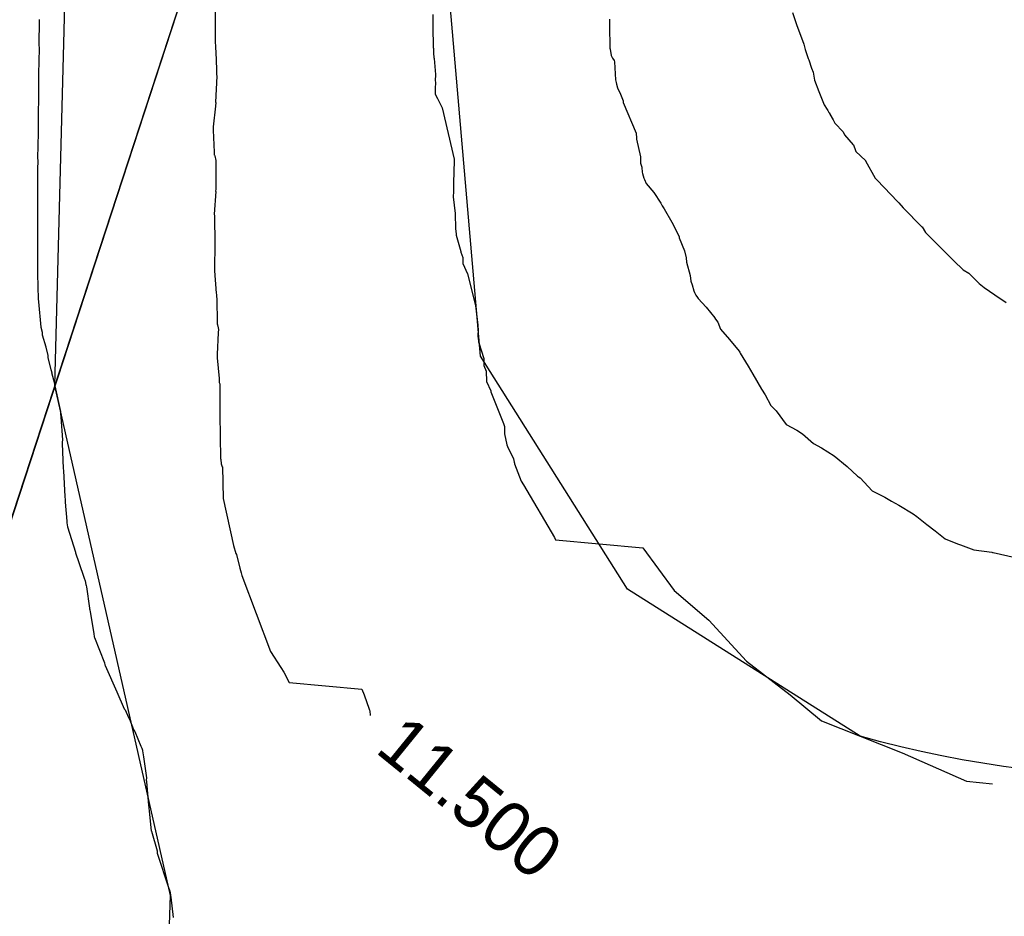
# Model space of a CAD drawing. Extents: x 158343 to 162498, y 431347 to 434500.
# Tile 107 of 248: x 159538 to 159573, y 433918 to 433949. Entities that reach past the tile are written whole.
import ezdxf

# ---------------------------------------------------------------- set-up
doc = ezdxf.new("R2010")
doc.units = 0
doc.header["$LTSCALE"] = 10
doc.header["$MEASUREMENT"] = 0
for name, color, linetype in [('000_arcering', 8, 'CONTINUOUS'), ('bestaand 011m', 8, 'CONTINUOUS'), ('bestaand 012m', 8, 'CONTINUOUS'), ('def. con-hoogtelijn (index)', 8, 'CONTINUOUS'), ('nieuw012m', 8, 'CONTINUOUS')]:
    doc.layers.add(name, color=color, linetype=linetype)
doc.styles.add('Style-WORKING', font='WORKING.shx')

# ---------------------------------------------------------------- blocks, each defined once
blk = doc.blocks.new('bestaande hoogtelijnen')
at = {"layer": 'def. con-hoogtelijn (index)'}
for p, q in [((-123.069, -116.192), (-123.068, -117.769)), ((-123.069, -116.192), (-123.068, -117.769)), ((-129.318, -116.989), (-129.328, -117.889)), ((-129.318, -116.989), (-129.328, -117.889)), ((-129.318, -116.989), (-129.328, -117.889)), ((-129.318, -116.974), (-129.319, -116.981)), ((-129.318, -116.974), (-129.319, -116.981)), ((-129.318, -116.974), (-129.319, -116.981)), ((-129.319, -116.981), (-129.318, -116.989)), ((-129.319, -116.981), (-129.318, -116.989)), ((-129.319, -116.981), (-129.318, -116.989)), ((-115.348, -116.799), (-115.347, -117.163)), ((-115.348, -116.799), (-115.347, -117.163)), ((-115.348, -116.799), (-115.347, -117.163)), ((-109.085, -116.963), (-109.084, -116.99)), ((-109.085, -116.963), (-109.084, -116.99)), ((-109.084, -116.99), (-109.082, -117.02)), ((-109.084, -116.99), (-109.082, -117.02)), ((-102.588, -116.719), (-102.451, -117.15)), ((-102.588, -116.719), (-102.451, -117.15)), ((-102.588, -116.719), (-102.451, -117.15)), ((-115.347, -117.163), (-115.347, -117.194)), ((-115.347, -117.163), (-115.347, -117.194)), ((-115.347, -117.163), (-115.347, -117.194)), ((-115.347, -117.194), (-115.345, -117.226)), ((-115.347, -117.194), (-115.345, -117.226)), ((-115.347, -117.194), (-115.345, -117.226)), ((-115.345, -117.226), (-115.332, -117.963)), ((-115.345, -117.226), (-115.332, -117.963)), ((-115.345, -117.226), (-115.332, -117.963)), ((-109.082, -117.02), (-109.079, -117.228)), ((-109.082, -117.02), (-109.079, -117.228)), ((-109.079, -117.228), (-109.069, -117.937)), ((-109.079, -117.228), (-109.069, -117.937)), ((-102.451, -117.15), (-102.191, -117.847)), ((-102.451, -117.15), (-102.191, -117.847)), ((-102.451, -117.15), (-102.191, -117.847)), ((-129.319, -117.998), (-129.343, -118.898)), ((-129.319, -117.998), (-129.343, -118.898)), ((-129.319, -117.998), (-129.343, -118.898)), ((-129.328, -117.889), (-129.32, -117.966)), ((-129.328, -117.889), (-129.32, -117.966)), ((-129.328, -117.889), (-129.32, -117.966)), ((-129.32, -117.966), (-129.319, -117.981)), ((-129.32, -117.966), (-129.319, -117.981)), ((-129.32, -117.966), (-129.319, -117.981)), ((-129.319, -117.981), (-129.319, -117.998)), ((-129.319, -117.981), (-129.319, -117.998)), ((-129.319, -117.981), (-129.319, -117.998)), ((-123.068, -117.769), (-123.068, -117.772)), ((-123.068, -117.769), (-123.068, -117.772)), ((-123.068, -117.772), (-123.059, -117.913)), ((-123.068, -117.772), (-123.059, -117.913)), ((-123.059, -117.913), (-123.058, -117.98)), ((-123.059, -117.913), (-123.058, -117.98)), ((-123.058, -117.98), (-123.053, -118.134)), ((-123.058, -117.98), (-123.053, -118.134)), ((-115.332, -117.963), (-115.331, -117.999)), ((-115.332, -117.963), (-115.331, -117.999)), ((-115.332, -117.963), (-115.331, -117.999)), ((-115.331, -117.999), (-115.331, -118.017)), ((-115.331, -117.999), (-115.331, -118.017)), ((-115.331, -117.999), (-115.331, -118.017)), ((-115.331, -118.017), (-115.325, -118.154)), ((-115.331, -118.017), (-115.325, -118.154)), ((-115.331, -118.017), (-115.325, -118.154)), ((-109.069, -117.937), (-109.064, -117.988)), ((-109.069, -117.937), (-109.064, -117.988)), ((-109.064, -117.988), (-109.061, -118.027)), ((-109.064, -117.988), (-109.061, -118.027)), ((-109.061, -118.027), (-109.02, -118.244)), ((-109.061, -118.027), (-109.02, -118.244)), ((-102.191, -117.847), (-102.138, -118.033)), ((-102.191, -117.847), (-102.138, -118.033)), ((-102.191, -117.847), (-102.138, -118.033)), ((-102.138, -118.033), (-102.028, -118.351)), ((-102.138, -118.033), (-102.028, -118.351)), ((-102.138, -118.033), (-102.028, -118.351)), ((-123.053, -118.134), (-123.053, -118.136)), ((-123.053, -118.134), (-123.053, -118.136)), ((-123.053, -118.136), (-123.028, -118.73)), ((-123.053, -118.136), (-123.028, -118.73)), ((-115.325, -118.154), (-115.324, -118.17)), ((-115.325, -118.154), (-115.324, -118.17)), ((-115.325, -118.154), (-115.324, -118.17)), ((-115.324, -118.17), (-115.308, -118.317)), ((-115.324, -118.17), (-115.308, -118.317)), ((-115.324, -118.17), (-115.308, -118.317)), ((-115.308, -118.317), (-115.306, -118.358)), ((-115.308, -118.317), (-115.306, -118.358)), ((-115.308, -118.317), (-115.306, -118.358)), ((-115.306, -118.358), (-115.252, -118.927)), ((-115.306, -118.358), (-115.252, -118.927)), ((-115.306, -118.358), (-115.252, -118.927)), ((-109.02, -118.244), (-108.974, -118.338)), ((-109.02, -118.244), (-108.974, -118.338)), ((-108.974, -118.338), (-108.917, -118.426)), ((-108.974, -118.338), (-108.917, -118.426)), ((-102.028, -118.351), (-102.013, -118.397)), ((-102.028, -118.351), (-102.013, -118.397)), ((-102.028, -118.351), (-102.013, -118.397)), ((-102.013, -118.397), (-101.913, -118.7)), ((-102.013, -118.397), (-101.913, -118.7)), ((-102.013, -118.397), (-101.913, -118.7)), ((-123.028, -118.73), (-123.028, -118.732)), ((-123.028, -118.73), (-123.028, -118.732)), ((-123.028, -118.732), (-123.026, -118.745)), ((-123.028, -118.732), (-123.026, -118.745)), ((-123.026, -118.745), (-123.021, -118.925)), ((-123.026, -118.745), (-123.021, -118.925)), ((-108.917, -118.426), (-108.908, -118.477)), ((-108.917, -118.426), (-108.908, -118.477)), ((-108.908, -118.477), (-108.866, -119.11)), ((-108.908, -118.477), (-108.866, -119.11)), ((-101.913, -118.7), (-101.855, -118.845)), ((-101.913, -118.7), (-101.855, -118.845)), ((-101.913, -118.7), (-101.855, -118.845)), ((-129.34, -118.981), (-129.344, -119.081)), ((-129.34, -118.981), (-129.344, -119.081)), ((-129.34, -118.981), (-129.344, -119.081)), ((-129.344, -119.081), (-129.336, -119.981)), ((-129.344, -119.081), (-129.336, -119.981)), ((-129.344, -119.081), (-129.336, -119.981)), ((-129.343, -118.898), (-129.341, -118.962)), ((-129.343, -118.898), (-129.341, -118.962)), ((-129.343, -118.898), (-129.341, -118.962)), ((-129.341, -118.962), (-129.34, -118.981)), ((-129.341, -118.962), (-129.34, -118.981)), ((-129.341, -118.962), (-129.34, -118.981)), ((-123.016, -118.976), (-123.054, -119.905)), ((-123.016, -118.976), (-123.054, -119.905)), ((-123.021, -118.925), (-123.016, -118.976)), ((-123.021, -118.925), (-123.016, -118.976)), ((-115.252, -118.927), (-115.261, -119.142)), ((-115.252, -118.927), (-115.261, -119.142)), ((-115.252, -118.927), (-115.261, -119.142)), ((-108.866, -119.11), (-108.844, -119.204)), ((-108.866, -119.11), (-108.844, -119.204)), ((-101.855, -118.845), (-101.804, -119.127)), ((-101.855, -118.845), (-101.804, -119.127)), ((-101.855, -118.845), (-101.804, -119.127)), ((-115.251, -119.227), (-115.269, -119.396)), ((-115.251, -119.227), (-115.269, -119.396)), ((-115.251, -119.227), (-115.269, -119.396)), ((-115.269, -119.396), (-115.269, -119.423)), ((-115.269, -119.396), (-115.269, -119.423)), ((-115.269, -119.396), (-115.269, -119.423)), ((-115.269, -119.423), (-115.261, -119.603)), ((-115.269, -119.423), (-115.261, -119.603)), ((-115.269, -119.423), (-115.261, -119.603)), ((-115.261, -119.142), (-115.249, -119.196)), ((-115.261, -119.142), (-115.249, -119.196)), ((-115.261, -119.142), (-115.249, -119.196)), ((-115.249, -119.196), (-115.251, -119.227)), ((-115.249, -119.196), (-115.251, -119.227)), ((-115.249, -119.196), (-115.251, -119.227)), ((-108.844, -119.204), (-108.828, -119.266)), ((-108.844, -119.204), (-108.828, -119.266)), ((-108.828, -119.266), (-108.798, -119.394)), ((-108.828, -119.266), (-108.798, -119.394)), ((-108.798, -119.394), (-108.689, -119.618)), ((-108.798, -119.394), (-108.689, -119.618)), ((-101.804, -119.127), (-101.66, -119.531)), ((-101.804, -119.127), (-101.66, -119.531)), ((-101.804, -119.127), (-101.66, -119.531)), ((-115.261, -119.603), (-115.261, -119.624)), ((-115.261, -119.603), (-115.261, -119.624)), ((-115.261, -119.603), (-115.261, -119.624)), ((-115.261, -119.624), (-115.183, -119.768)), ((-115.261, -119.624), (-115.183, -119.768)), ((-115.261, -119.624), (-115.183, -119.768)), ((-115.183, -119.768), (-115.018, -120.101)), ((-115.183, -119.768), (-115.018, -120.101)), ((-115.183, -119.768), (-115.018, -120.101)), ((-108.689, -119.618), (-108.6, -119.859)), ((-108.689, -119.618), (-108.6, -119.859)), ((-101.66, -119.531), (-101.464, -120.003)), ((-101.66, -119.531), (-101.464, -120.003)), ((-101.66, -119.531), (-101.464, -120.003)), ((-129.345, -120.075), (-129.35, -120.975)), ((-129.345, -120.075), (-129.35, -120.975)), ((-129.345, -120.075), (-129.35, -120.975)), ((-129.337, -119.996), (-129.345, -120.075)), ((-129.337, -119.996), (-129.345, -120.075)), ((-129.337, -119.996), (-129.345, -120.075)), ((-129.336, -119.981), (-129.337, -119.996)), ((-129.336, -119.981), (-129.337, -119.996)), ((-129.336, -119.981), (-129.337, -119.996)), ((-123.064, -120.046), (-123.138, -120.777)), ((-123.064, -120.046), (-123.138, -120.777)), ((-123.053, -119.91), (-123.064, -120.046)), ((-123.053, -119.91), (-123.064, -120.046)), ((-123.054, -119.905), (-123.053, -119.91)), ((-123.054, -119.905), (-123.053, -119.91)), ((-115.018, -120.101), (-114.598, -121.924)), ((-115.018, -120.101), (-114.598, -121.924)), ((-115.018, -120.101), (-114.598, -121.924)), ((-108.6, -119.859), (-108.592, -119.891)), ((-108.6, -119.859), (-108.592, -119.891)), ((-108.592, -119.891), (-108.591, -119.913)), ((-108.592, -119.891), (-108.591, -119.913)), ((-108.591, -119.913), (-108.131, -120.999)), ((-108.591, -119.913), (-108.131, -120.999)), ((-101.464, -120.003), (-101.356, -120.166)), ((-101.464, -120.003), (-101.356, -120.166)), ((-101.464, -120.003), (-101.356, -120.166)), ((-101.356, -120.166), (-101.335, -120.197)), ((-101.356, -120.166), (-101.335, -120.197)), ((-101.356, -120.166), (-101.335, -120.197)), ((-101.335, -120.197), (-101.296, -120.276)), ((-101.335, -120.197), (-101.296, -120.276)), ((-101.335, -120.197), (-101.296, -120.276)), ((-101.296, -120.276), (-101.292, -120.282)), ((-101.296, -120.276), (-101.292, -120.282)), ((-101.296, -120.276), (-101.292, -120.282)), ((-101.292, -120.282), (-101.27, -120.32)), ((-101.292, -120.282), (-101.27, -120.32)), ((-101.292, -120.282), (-101.27, -120.32)), ((-101.27, -120.32), (-101.264, -120.331)), ((-101.27, -120.32), (-101.264, -120.331)), ((-101.27, -120.32), (-101.264, -120.331)), ((-101.264, -120.331), (-101.148, -120.532)), ((-101.264, -120.331), (-101.148, -120.532)), ((-101.264, -120.331), (-101.148, -120.532)), ((-123.138, -120.777), (-123.142, -120.897)), ((-123.138, -120.777), (-123.142, -120.897)), ((-101.148, -120.532), (-101.087, -120.648)), ((-101.148, -120.532), (-101.087, -120.648)), ((-101.148, -120.532), (-101.087, -120.648)), ((-101.087, -120.648), (-100.791, -120.958)), ((-101.087, -120.648), (-100.791, -120.958)), ((-101.087, -120.648), (-100.791, -120.958)), ((-129.35, -120.988), (-129.37, -121.888)), ((-129.35, -120.988), (-129.37, -121.888)), ((-129.35, -120.988), (-129.37, -121.888)), ((-129.35, -120.975), (-129.35, -120.981)), ((-129.35, -120.975), (-129.35, -120.981)), ((-129.35, -120.975), (-129.35, -120.981)), ((-129.35, -120.981), (-129.35, -120.988)), ((-129.35, -120.981), (-129.35, -120.988)), ((-129.35, -120.981), (-129.35, -120.988)), ((-123.142, -120.897), (-123.107, -121.674)), ((-123.142, -120.897), (-123.107, -121.674)), ((-108.131, -120.999), (-108.125, -121.182)), ((-108.131, -120.999), (-108.125, -121.182)), ((-108.125, -121.182), (-108.119, -121.205)), ((-108.125, -121.182), (-108.119, -121.205)), ((-108.119, -121.205), (-108.118, -121.221)), ((-108.119, -121.205), (-108.118, -121.221)), ((-100.791, -120.958), (-100.743, -121.065)), ((-100.791, -120.958), (-100.743, -121.065)), ((-100.791, -120.958), (-100.743, -121.065)), ((-100.743, -121.065), (-100.433, -121.418)), ((-100.743, -121.065), (-100.433, -121.418)), ((-100.743, -121.065), (-100.433, -121.418)), ((-108.118, -121.221), (-107.976, -121.839)), ((-108.118, -121.221), (-107.976, -121.839)), ((-100.433, -121.418), (-100.429, -121.422)), ((-100.433, -121.418), (-100.429, -121.422)), ((-100.433, -121.418), (-100.429, -121.422)), ((-100.429, -121.422), (-100.349, -121.62)), ((-100.429, -121.422), (-100.349, -121.62)), ((-100.429, -121.422), (-100.349, -121.62)), ((-129.37, -121.888), (-129.366, -121.971)), ((-129.37, -121.888), (-129.366, -121.971)), ((-129.37, -121.888), (-129.366, -121.971)), ((-123.107, -121.674), (-123.105, -121.767)), ((-123.107, -121.674), (-123.105, -121.767)), ((-123.105, -121.767), (-123.098, -121.78)), ((-123.105, -121.767), (-123.098, -121.78)), ((-123.098, -121.78), (-123.083, -121.81)), ((-123.098, -121.78), (-123.083, -121.81)), ((-123.083, -121.81), (-123.045, -121.976)), ((-123.083, -121.81), (-123.045, -121.976)), ((-107.976, -121.839), (-107.983, -122.062)), ((-107.976, -121.839), (-107.983, -122.062)), ((-100.349, -121.62), (-100.337, -121.648)), ((-100.349, -121.62), (-100.337, -121.648)), ((-100.349, -121.62), (-100.337, -121.648)), ((-100.337, -121.648), (-100.003, -121.976)), ((-100.337, -121.648), (-100.003, -121.976)), ((-100.337, -121.648), (-100.003, -121.976)), ((-129.372, -122.181), (-129.373, -125.781)), ((-129.372, -122.181), (-129.373, -125.781)), ((-129.372, -122.181), (-129.373, -125.781)), ((-129.367, -122.091), (-129.372, -122.177)), ((-129.367, -122.091), (-129.372, -122.177)), ((-129.367, -122.091), (-129.372, -122.177)), ((-129.372, -122.177), (-129.372, -122.181)), ((-129.372, -122.177), (-129.372, -122.181)), ((-129.372, -122.177), (-129.372, -122.181)), ((-129.366, -122.081), (-129.367, -122.091)), ((-129.366, -122.081), (-129.367, -122.091)), ((-129.366, -122.081), (-129.367, -122.091)), ((-129.366, -121.971), (-129.366, -121.981)), ((-129.366, -121.971), (-129.366, -121.981)), ((-129.366, -121.971), (-129.366, -121.981)), ((-129.366, -121.981), (-129.366, -122.081)), ((-129.366, -121.981), (-129.366, -122.081)), ((-129.366, -121.981), (-129.366, -122.081)), ((-123.046, -122.053), (-123.05, -122.981)), ((-123.046, -122.053), (-123.05, -122.981)), ((-123.044, -121.981), (-123.046, -122.053)), ((-123.044, -121.981), (-123.046, -122.053)), ((-123.045, -121.976), (-123.044, -121.981)), ((-123.045, -121.976), (-123.044, -121.981)), ((-114.596, -121.981), (-114.617, -122.767)), ((-114.596, -121.981), (-114.617, -122.767)), ((-114.596, -121.981), (-114.617, -122.767)), ((-114.598, -121.924), (-114.596, -121.981)), ((-114.598, -121.924), (-114.596, -121.981)), ((-114.598, -121.924), (-114.596, -121.981)), ((-107.983, -122.062), (-107.94, -122.204)), ((-107.983, -122.062), (-107.94, -122.204)), ((-107.94, -122.204), (-107.938, -122.223)), ((-107.94, -122.204), (-107.938, -122.223)), ((-107.938, -122.223), (-107.919, -122.39)), ((-107.938, -122.223), (-107.919, -122.39)), ((-100.003, -121.976), (-99.999, -121.989)), ((-100.003, -121.976), (-99.999, -121.989)), ((-100.003, -121.976), (-99.999, -121.989)), ((-99.999, -121.989), (-99.654, -122.599)), ((-99.999, -121.989), (-99.654, -122.599)), ((-99.999, -121.989), (-99.654, -122.599)), ((-107.919, -122.39), (-107.913, -122.431)), ((-107.919, -122.39), (-107.913, -122.431)), ((-107.913, -122.431), (-107.866, -122.596)), ((-107.913, -122.431), (-107.866, -122.596)), ((-107.866, -122.596), (-107.845, -122.648)), ((-107.866, -122.596), (-107.845, -122.648)), ((-99.654, -122.599), (-99.633, -122.622)), ((-99.654, -122.599), (-99.633, -122.622)), ((-99.654, -122.599), (-99.633, -122.622)), ((-114.617, -122.767), (-114.618, -122.981)), ((-114.617, -122.767), (-114.618, -122.981)), ((-114.617, -122.767), (-114.618, -122.981)), ((-107.845, -122.648), (-107.782, -122.785)), ((-107.845, -122.648), (-107.782, -122.785)), ((-107.782, -122.785), (-107.513, -123.109)), ((-107.782, -122.785), (-107.513, -123.109)), ((-99.633, -122.622), (-99.304, -122.961)), ((-99.633, -122.622), (-99.304, -122.961)), ((-99.633, -122.622), (-99.304, -122.961)), ((-123.053, -123.076), (-123.101, -123.877)), ((-123.053, -123.076), (-123.101, -123.877)), ((-123.05, -122.981), (-123.054, -123.069)), ((-123.05, -122.981), (-123.054, -123.069)), ((-123.054, -123.069), (-123.053, -123.076)), ((-123.054, -123.069), (-123.053, -123.076)), ((-114.613, -123.071), (-114.624, -123.256)), ((-114.613, -123.071), (-114.624, -123.256)), ((-114.613, -123.071), (-114.624, -123.256)), ((-114.624, -123.256), (-114.554, -123.846)), ((-114.624, -123.256), (-114.554, -123.846)), ((-114.624, -123.256), (-114.554, -123.846)), ((-114.618, -122.981), (-114.619, -123.002)), ((-114.618, -122.981), (-114.619, -123.002)), ((-114.618, -122.981), (-114.619, -123.002)), ((-114.619, -123.002), (-114.613, -123.071)), ((-114.619, -123.002), (-114.613, -123.071)), ((-114.619, -123.002), (-114.613, -123.071)), ((-107.513, -123.109), (-107.26, -123.491)), ((-107.513, -123.109), (-107.26, -123.491)), ((-99.304, -122.961), (-99.287, -122.982)), ((-99.304, -122.961), (-99.287, -122.982)), ((-99.304, -122.961), (-99.287, -122.982)), ((-99.287, -122.982), (-99.147, -123.136)), ((-99.287, -122.982), (-99.147, -123.136)), ((-99.287, -122.982), (-99.147, -123.136)), ((-99.147, -123.136), (-98.812, -123.468)), ((-99.147, -123.136), (-98.812, -123.468)), ((-99.147, -123.136), (-98.812, -123.468)), ((-107.26, -123.491), (-107.214, -123.577)), ((-107.26, -123.491), (-107.214, -123.577)), ((-107.214, -123.577), (-107.142, -123.687)), ((-107.214, -123.577), (-107.142, -123.687)), ((-98.812, -123.468), (-98.667, -123.646)), ((-98.812, -123.468), (-98.667, -123.646)), ((-98.812, -123.468), (-98.667, -123.646)), ((-98.667, -123.646), (-98.336, -123.983)), ((-98.667, -123.646), (-98.336, -123.983)), ((-98.667, -123.646), (-98.336, -123.983)), ((-123.101, -123.877), (-123.095, -123.93)), ((-123.101, -123.877), (-123.095, -123.93)), ((-123.095, -123.93), (-123.097, -123.97)), ((-123.095, -123.93), (-123.097, -123.97)), ((-123.097, -123.97), (-123.081, -124.898)), ((-123.097, -123.97), (-123.081, -124.898)), ((-114.554, -123.846), (-114.555, -123.855)), ((-114.554, -123.846), (-114.555, -123.855)), ((-114.554, -123.846), (-114.555, -123.855)), ((-114.555, -123.855), (-114.551, -124.07)), ((-114.555, -123.855), (-114.551, -124.07)), ((-114.555, -123.855), (-114.551, -124.07)), ((-107.142, -123.687), (-106.871, -124.154)), ((-107.142, -123.687), (-106.871, -124.154)), ((-98.336, -123.983), (-98.331, -123.989)), ((-98.336, -123.983), (-98.331, -123.989)), ((-98.336, -123.983), (-98.331, -123.989)), ((-98.331, -123.989), (-97.997, -124.319)), ((-98.331, -123.989), (-97.997, -124.319)), ((-98.331, -123.989), (-97.997, -124.319)), ((-114.551, -124.07), (-114.541, -124.185)), ((-114.551, -124.07), (-114.541, -124.185)), ((-114.551, -124.07), (-114.541, -124.185)), ((-114.539, -124.196), (-114.542, -124.41)), ((-114.539, -124.196), (-114.542, -124.41)), ((-114.539, -124.196), (-114.542, -124.41)), ((-114.541, -124.185), (-114.539, -124.196)), ((-114.541, -124.185), (-114.539, -124.196)), ((-114.541, -124.185), (-114.539, -124.196)), ((-106.871, -124.154), (-106.729, -124.426)), ((-106.871, -124.154), (-106.729, -124.426)), ((-97.997, -124.319), (-97.99, -124.329)), ((-97.997, -124.319), (-97.99, -124.329)), ((-97.997, -124.319), (-97.99, -124.329)), ((-97.99, -124.329), (-97.868, -124.524)), ((-97.99, -124.329), (-97.868, -124.524)), ((-97.99, -124.329), (-97.868, -124.524)), ((-114.542, -124.41), (-114.541, -124.42)), ((-114.542, -124.41), (-114.541, -124.42)), ((-114.542, -124.41), (-114.541, -124.42)), ((-114.541, -124.42), (-114.535, -124.438)), ((-114.541, -124.42), (-114.535, -124.438)), ((-114.541, -124.42), (-114.535, -124.438)), ((-114.535, -124.438), (-114.523, -124.621)), ((-114.535, -124.438), (-114.523, -124.621)), ((-114.535, -124.438), (-114.523, -124.621)), ((-114.523, -124.621), (-114.356, -125.203)), ((-114.523, -124.621), (-114.356, -125.203)), ((-114.523, -124.621), (-114.356, -125.203)), ((-106.729, -124.426), (-106.615, -124.676)), ((-106.729, -124.426), (-106.615, -124.676)), ((-106.615, -124.676), (-106.612, -124.712)), ((-106.615, -124.676), (-106.612, -124.712)), ((-97.868, -124.524), (-97.536, -124.859)), ((-97.868, -124.524), (-97.536, -124.859)), ((-97.868, -124.524), (-97.536, -124.859)), ((-123.08, -124.91), (-123.094, -125.838)), ((-123.08, -124.91), (-123.094, -125.838)), ((-123.081, -124.898), (-123.08, -124.909)), ((-123.081, -124.898), (-123.08, -124.909)), ((-123.08, -124.909), (-123.08, -124.91)), ((-123.08, -124.909), (-123.08, -124.91)), ((-106.612, -124.712), (-106.426, -125.174)), ((-106.612, -124.712), (-106.426, -125.174)), ((-97.536, -124.859), (-96.871, -125.527)), ((-97.536, -124.859), (-96.871, -125.527)), ((-97.536, -124.859), (-96.871, -125.527)), ((-114.356, -125.203), (-114.355, -125.225)), ((-114.356, -125.203), (-114.355, -125.225)), ((-114.356, -125.203), (-114.355, -125.225)), ((-114.355, -125.225), (-114.281, -125.41)), ((-114.355, -125.225), (-114.281, -125.41)), ((-114.355, -125.225), (-114.281, -125.41)), ((-106.426, -125.174), (-106.361, -125.419)), ((-106.426, -125.174), (-106.361, -125.419)), ((-114.281, -125.41), (-114.28, -125.624)), ((-114.281, -125.41), (-114.28, -125.624)), ((-114.281, -125.41), (-114.28, -125.624)), ((-114.28, -125.624), (-114.122, -125.994)), ((-114.28, -125.624), (-114.122, -125.994)), ((-114.28, -125.624), (-114.122, -125.994)), ((-106.361, -125.419), (-106.347, -125.583)), ((-106.361, -125.419), (-106.347, -125.583)), ((-106.347, -125.583), (-106.219, -126.053)), ((-106.347, -125.583), (-106.219, -126.053)), ((-96.871, -125.527), (-96.529, -125.852)), ((-96.871, -125.527), (-96.529, -125.852)), ((-96.871, -125.527), (-96.529, -125.852)), ((-129.373, -125.781), (-129.371, -125.881)), ((-129.373, -125.781), (-129.371, -125.881)), ((-129.373, -125.781), (-129.371, -125.881)), ((-129.371, -125.881), (-129.373, -125.981)), ((-129.371, -125.881), (-129.373, -125.981)), ((-129.371, -125.881), (-129.373, -125.981)), ((-129.373, -125.981), (-129.372, -125.986)), ((-129.373, -125.981), (-129.372, -125.986)), ((-129.373, -125.981), (-129.372, -125.986)), ((-129.372, -125.986), (-129.35, -126.886)), ((-129.372, -125.986), (-129.35, -126.886)), ((-129.372, -125.986), (-129.35, -126.886)), ((-123.094, -125.838), (-123.092, -125.88)), ((-123.094, -125.838), (-123.092, -125.88)), ((-123.092, -125.88), (-123.091, -125.882)), ((-123.092, -125.88), (-123.091, -125.882)), ((-123.091, -125.882), (-123.038, -126.673)), ((-123.091, -125.882), (-123.038, -126.673)), ((-114.122, -125.994), (-113.832, -127.117)), ((-114.122, -125.994), (-113.832, -127.117)), ((-114.122, -125.994), (-113.832, -127.117)), ((-106.219, -126.053), (-106.197, -126.25)), ((-106.219, -126.053), (-106.197, -126.25)), ((-96.529, -125.852), (-96.338, -125.973)), ((-96.529, -125.852), (-96.338, -125.973)), ((-96.529, -125.852), (-96.338, -125.973)), ((-96.338, -125.973), (-96.325, -125.981)), ((-96.338, -125.973), (-96.325, -125.981)), ((-96.338, -125.973), (-96.325, -125.981)), ((-96.325, -125.981), (-96, -126.3)), ((-96.325, -125.981), (-96, -126.3)), ((-96.325, -125.981), (-96, -126.3)), ((-106.197, -126.25), (-106.144, -126.378)), ((-106.197, -126.25), (-106.144, -126.378)), ((-106.144, -126.378), (-106.086, -126.59)), ((-106.144, -126.378), (-106.086, -126.59)), ((-96, -126.3), (-95.992, -126.306)), ((-96, -126.3), (-95.992, -126.306)), ((-96, -126.3), (-95.992, -126.306)), ((-95.992, -126.306), (-95.979, -126.316)), ((-95.992, -126.306), (-95.979, -126.316)), ((-95.992, -126.306), (-95.979, -126.316)), ((-95.979, -126.316), (-95.963, -126.329)), ((-95.979, -126.316), (-95.963, -126.329)), ((-95.979, -126.316), (-95.963, -126.329)), ((-95.963, -126.329), (-95.789, -126.474)), ((-95.963, -126.329), (-95.789, -126.474)), ((-95.963, -126.329), (-95.789, -126.474)), ((-123.038, -126.673), (-123.023, -126.726)), ((-123.038, -126.673), (-123.023, -126.726)), ((-123.023, -126.726), (-123.018, -126.822)), ((-123.023, -126.726), (-123.018, -126.822)), ((-106.086, -126.59), (-106.061, -126.648)), ((-106.086, -126.59), (-106.061, -126.648)), ((-106.061, -126.648), (-106.016, -126.743)), ((-106.061, -126.648), (-106.016, -126.743)), ((-106.016, -126.743), (-105.963, -126.829)), ((-106.016, -126.743), (-105.963, -126.829)), ((-95.789, -126.474), (-95.408, -126.731)), ((-95.789, -126.474), (-95.408, -126.731)), ((-95.789, -126.474), (-95.408, -126.731)), ((-95.408, -126.731), (-95.014, -127.004)), ((-95.408, -126.731), (-95.014, -127.004)), ((-95.408, -126.731), (-95.014, -127.004)), ((-129.35, -126.886), (-129.344, -126.971)), ((-129.35, -126.886), (-129.344, -126.971)), ((-129.35, -126.886), (-129.344, -126.971)), ((-129.344, -126.971), (-129.344, -126.981)), ((-129.344, -126.971), (-129.344, -126.981)), ((-129.344, -126.971), (-129.344, -126.981)), ((-129.344, -126.981), (-129.251, -127.881)), ((-129.344, -126.981), (-129.251, -127.881)), ((-129.344, -126.981), (-129.251, -127.881)), ((-123.018, -126.822), (-123.011, -126.838)), ((-123.018, -126.822), (-123.011, -126.838)), ((-123.011, -126.838), (-123.005, -127.767)), ((-123.011, -126.838), (-123.005, -127.767)), ((-113.832, -127.117), (-113.753, -127.813)), ((-113.832, -127.117), (-113.753, -127.813)), ((-113.832, -127.117), (-113.753, -127.813)), ((-105.963, -126.829), (-105.939, -126.87)), ((-105.963, -126.829), (-105.939, -126.87)), ((-105.939, -126.87), (-105.647, -127.174)), ((-105.939, -126.87), (-105.647, -127.174)), ((-105.647, -127.174), (-105.343, -127.546)), ((-105.647, -127.174), (-105.343, -127.546)), ((-123.005, -127.767), (-122.991, -127.801)), ((-123.005, -127.767), (-122.991, -127.801)), ((-122.991, -127.801), (-122.964, -127.903)), ((-122.991, -127.801), (-122.964, -127.903)), ((-113.753, -127.813), (-113.754, -127.837)), ((-113.753, -127.813), (-113.754, -127.837)), ((-113.753, -127.813), (-113.754, -127.837)), ((-113.754, -127.837), (-113.74, -127.991)), ((-113.754, -127.837), (-113.74, -127.991)), ((-113.754, -127.837), (-113.74, -127.991)), ((-105.343, -127.546), (-105.339, -127.559)), ((-105.343, -127.546), (-105.339, -127.559)), ((-105.339, -127.559), (-105.325, -127.601)), ((-105.339, -127.559), (-105.325, -127.601)), ((-105.325, -127.601), (-105.236, -127.704)), ((-105.325, -127.601), (-105.236, -127.704)), ((-105.236, -127.704), (-105.149, -127.957)), ((-105.236, -127.704), (-105.149, -127.957)), ((-129.251, -127.881), (-129.203, -128.059)), ((-129.251, -127.881), (-129.203, -128.059)), ((-129.251, -127.881), (-129.203, -128.059)), ((-129.203, -128.059), (-129.203, -128.159)), ((-129.203, -128.059), (-129.203, -128.159)), ((-129.203, -128.059), (-129.203, -128.159)), ((-129.203, -128.159), (-129.08, -128.581)), ((-129.203, -128.159), (-129.08, -128.581)), ((-129.203, -128.159), (-129.08, -128.581)), ((-122.959, -128.083), (-122.997, -128.844)), ((-122.959, -128.083), (-122.997, -128.844)), ((-122.964, -127.903), (-122.957, -127.966)), ((-122.964, -127.903), (-122.957, -127.966)), ((-122.957, -127.966), (-122.961, -128.069)), ((-122.957, -127.966), (-122.961, -128.069)), ((-122.961, -128.069), (-122.959, -128.083)), ((-122.961, -128.069), (-122.959, -128.083)), ((-113.74, -127.991), (-113.749, -128.167)), ((-113.74, -127.991), (-113.749, -128.167)), ((-113.74, -127.991), (-113.749, -128.167)), ((-113.749, -128.167), (-113.749, -128.197)), ((-113.749, -128.167), (-113.749, -128.197)), ((-113.749, -128.167), (-113.749, -128.197)), ((-105.149, -127.957), (-104.822, -128.318)), ((-105.149, -127.957), (-104.822, -128.318)), ((-113.749, -128.197), (-113.734, -128.366)), ((-113.749, -128.197), (-113.734, -128.366)), ((-113.749, -128.197), (-113.734, -128.366)), ((-113.734, -128.366), (-113.731, -128.38)), ((-113.734, -128.366), (-113.731, -128.38)), ((-113.734, -128.366), (-113.731, -128.38)), ((-113.731, -128.38), (-113.73, -128.41)), ((-113.731, -128.38), (-113.73, -128.41)), ((-113.731, -128.38), (-113.73, -128.41)), ((-113.73, -128.41), (-113.72, -128.436)), ((-113.73, -128.41), (-113.72, -128.436)), ((-113.73, -128.41), (-113.72, -128.436)), ((-113.72, -128.436), (-113.541, -128.991)), ((-113.72, -128.436), (-113.541, -128.991)), ((-113.72, -128.436), (-113.541, -128.991)), ((-104.822, -128.318), (-104.485, -128.735)), ((-104.822, -128.318), (-104.485, -128.735)), ((-129.08, -128.581), (-129.08, -128.592)), ((-129.08, -128.581), (-129.08, -128.592)), ((-129.08, -128.581), (-129.08, -128.592)), ((-129.08, -128.592), (-129.004, -128.892)), ((-129.08, -128.592), (-129.004, -128.892)), ((-129.08, -128.592), (-129.004, -128.892)), ((-122.997, -128.844), (-122.996, -128.975)), ((-122.997, -128.844), (-122.996, -128.975)), ((-104.485, -128.735), (-104.461, -128.772)), ((-104.485, -128.735), (-104.461, -128.772)), ((-104.461, -128.772), (-104.448, -128.808)), ((-104.461, -128.772), (-104.448, -128.808)), ((-104.448, -128.808), (-104.162, -129.262)), ((-104.448, -128.808), (-104.162, -129.262)), ((-129.004, -128.892), (-129.008, -128.974)), ((-129.004, -128.892), (-129.008, -128.974)), ((-129.004, -128.892), (-129.008, -128.974)), ((-129.008, -128.974), (-128.897, -129.386)), ((-129.008, -128.974), (-128.897, -129.386)), ((-129.008, -128.974), (-128.897, -129.386)), ((-122.996, -128.975), (-122.933, -129.708)), ((-122.996, -128.975), (-122.933, -129.708)), ((-113.541, -128.991), (-113.54, -129.205)), ((-113.541, -128.991), (-113.54, -129.205)), ((-113.541, -128.991), (-113.54, -129.205)), ((-113.54, -129.205), (-113.541, -129.236)), ((-113.54, -129.205), (-113.541, -129.236)), ((-113.54, -129.205), (-113.541, -129.236)), ((-113.541, -129.236), (-113.454, -129.441)), ((-113.541, -129.236), (-113.454, -129.441)), ((-113.541, -129.236), (-113.454, -129.441)), ((-128.897, -129.386), (-128.871, -129.488)), ((-128.897, -129.386), (-128.871, -129.488)), ((-128.897, -129.386), (-128.871, -129.488)), ((-128.871, -129.488), (-128.872, -129.495)), ((-128.871, -129.488), (-128.872, -129.495)), ((-128.871, -129.488), (-128.872, -129.495)), ((-128.872, -129.495), (-128.77, -129.881)), ((-128.872, -129.495), (-128.77, -129.881)), ((-128.872, -129.495), (-128.77, -129.881)), ((-113.454, -129.441), (-113.45, -129.803)), ((-113.454, -129.441), (-113.45, -129.803)), ((-113.454, -129.441), (-113.45, -129.803)), ((-104.162, -129.262), (-103.998, -129.549)), ((-104.162, -129.262), (-103.998, -129.549)), ((-103.998, -129.549), (-103.689, -130.075)), ((-103.998, -129.549), (-103.689, -130.075)), ((-128.77, -129.881), (-128.77, -129.888)), ((-128.77, -129.881), (-128.77, -129.888)), ((-128.77, -129.881), (-128.77, -129.888)), ((-128.77, -129.888), (-128.763, -129.967)), ((-128.77, -129.888), (-128.763, -129.967)), ((-128.77, -129.888), (-128.763, -129.967)), ((-122.933, -129.708), (-122.933, -129.71)), ((-122.933, -129.708), (-122.933, -129.71)), ((-122.933, -129.71), (-122.926, -129.838)), ((-122.933, -129.71), (-122.926, -129.838)), ((-122.926, -129.838), (-122.925, -129.841)), ((-122.926, -129.838), (-122.925, -129.841)), ((-122.925, -129.841), (-122.909, -129.891)), ((-122.925, -129.841), (-122.909, -129.891)), ((-122.909, -129.891), (-122.902, -130.82)), ((-122.909, -129.891), (-122.902, -130.82)), ((-113.45, -129.803), (-113.291, -130.138)), ((-113.45, -129.803), (-113.291, -130.138)), ((-113.45, -129.803), (-113.291, -130.138)), ((-128.763, -129.967), (-128.56, -130.867)), ((-128.763, -129.967), (-128.56, -130.867)), ((-128.763, -129.967), (-128.56, -130.867)), ((-113.291, -130.138), (-113.289, -130.173)), ((-113.291, -130.138), (-113.289, -130.173)), ((-113.291, -130.138), (-113.289, -130.173)), ((-113.289, -130.173), (-112.847, -131.303)), ((-113.289, -130.173), (-112.847, -131.303)), ((-113.289, -130.173), (-112.847, -131.303)), ((-103.689, -130.075), (-103.563, -130.277)), ((-103.689, -130.075), (-103.563, -130.277)), ((-103.563, -130.277), (-103.361, -130.655)), ((-103.563, -130.277), (-103.361, -130.655)), ((-128.56, -130.867), (-128.559, -130.881)), ((-128.56, -130.867), (-128.559, -130.881)), ((-128.56, -130.867), (-128.559, -130.881)), ((-128.559, -130.881), (-128.559, -130.981)), ((-128.559, -130.881), (-128.559, -130.981)), ((-128.559, -130.881), (-128.559, -130.981)), ((-128.559, -130.981), (-128.551, -131.055)), ((-128.559, -130.981), (-128.551, -131.055)), ((-128.559, -130.981), (-128.551, -131.055)), ((-122.902, -130.82), (-122.908, -130.956)), ((-122.902, -130.82), (-122.908, -130.956)), ((-122.908, -130.956), (-122.9, -130.975)), ((-122.908, -130.956), (-122.9, -130.975)), ((-122.9, -130.975), (-122.883, -132.542)), ((-122.9, -130.975), (-122.883, -132.542)), ((-103.361, -130.655), (-103.268, -130.759)), ((-103.361, -130.655), (-103.268, -130.759)), ((-103.268, -130.759), (-103.164, -130.853)), ((-103.268, -130.759), (-103.164, -130.853)), ((-103.164, -130.853), (-102.812, -131.333)), ((-103.164, -130.853), (-102.812, -131.333)), ((-128.551, -131.055), (-128.551, -131.07)), ((-128.551, -131.055), (-128.551, -131.07)), ((-128.551, -131.055), (-128.551, -131.07)), ((-128.551, -131.07), (-128.492, -131.881)), ((-128.551, -131.07), (-128.492, -131.881)), ((-128.551, -131.07), (-128.492, -131.881)), ((-112.847, -131.303), (-112.81, -131.41)), ((-112.847, -131.303), (-112.81, -131.41)), ((-112.847, -131.303), (-112.81, -131.41)), ((-102.812, -131.333), (-102.435, -131.537)), ((-102.812, -131.333), (-102.435, -131.537)), ((-112.81, -131.41), (-112.803, -131.669)), ((-112.81, -131.41), (-112.803, -131.669)), ((-112.81, -131.41), (-112.803, -131.669)), ((-112.803, -131.669), (-112.72, -132.053)), ((-112.803, -131.669), (-112.72, -132.053)), ((-112.803, -131.669), (-112.72, -132.053)), ((-102.435, -131.537), (-102.231, -131.667)), ((-102.435, -131.537), (-102.231, -131.667)), ((-102.231, -131.667), (-101.84, -132.003)), ((-102.231, -131.667), (-101.84, -132.003)), ((-128.492, -131.881), (-128.498, -131.957)), ((-128.492, -131.881), (-128.498, -131.957)), ((-128.492, -131.881), (-128.498, -131.957)), ((-128.498, -131.957), (-128.496, -131.972)), ((-128.498, -131.957), (-128.496, -131.972)), ((-128.498, -131.957), (-128.496, -131.972)), ((-128.496, -131.972), (-128.497, -131.981)), ((-128.496, -131.972), (-128.497, -131.981)), ((-128.496, -131.972), (-128.497, -131.981)), ((-128.497, -131.981), (-128.496, -131.994)), ((-128.497, -131.981), (-128.496, -131.994)), ((-128.497, -131.981), (-128.496, -131.994)), ((-128.496, -131.994), (-128.495, -132.004)), ((-128.496, -131.994), (-128.495, -132.004)), ((-128.496, -131.994), (-128.495, -132.004)), ((-128.495, -132.004), (-128.461, -132.891)), ((-128.495, -132.004), (-128.461, -132.891)), ((-128.495, -132.004), (-128.461, -132.891)), ((-101.84, -132.003), (-101.557, -132.165)), ((-101.84, -132.003), (-101.557, -132.165)), ((-112.72, -132.053), (-112.699, -132.118)), ((-112.72, -132.053), (-112.699, -132.118)), ((-112.72, -132.053), (-112.699, -132.118)), ((-112.699, -132.118), (-112.493, -132.554)), ((-112.699, -132.118), (-112.493, -132.554)), ((-112.699, -132.118), (-112.493, -132.554)), ((-101.557, -132.165), (-101.11, -132.447)), ((-101.557, -132.165), (-101.11, -132.447)), ((-122.883, -132.542), (-122.869, -132.573)), ((-122.883, -132.542), (-122.869, -132.573)), ((-122.869, -132.573), (-122.859, -132.726)), ((-122.869, -132.573), (-122.859, -132.726)), ((-122.859, -132.726), (-122.818, -132.829)), ((-122.859, -132.726), (-122.818, -132.829)), ((-112.493, -132.554), (-112.466, -132.664)), ((-112.493, -132.554), (-112.466, -132.664)), ((-112.493, -132.554), (-112.466, -132.664)), ((-112.466, -132.664), (-112.455, -132.703)), ((-112.466, -132.664), (-112.455, -132.703)), ((-112.466, -132.664), (-112.455, -132.703)), ((-112.455, -132.703), (-112.45, -132.725)), ((-112.455, -132.703), (-112.45, -132.725)), ((-112.455, -132.703), (-112.45, -132.725)), ((-112.45, -132.725), (-112.215, -133.347)), ((-112.45, -132.725), (-112.215, -133.347)), ((-112.45, -132.725), (-112.215, -133.347)), ((-101.11, -132.447), (-100.655, -132.818)), ((-101.11, -132.447), (-100.655, -132.818)), ((-128.461, -132.891), (-128.454, -132.965)), ((-128.461, -132.891), (-128.454, -132.965)), ((-128.461, -132.891), (-128.454, -132.965)), ((-128.454, -132.965), (-128.453, -132.981)), ((-128.454, -132.965), (-128.453, -132.981)), ((-128.454, -132.965), (-128.453, -132.981)), ((-128.453, -132.981), (-128.402, -133.881)), ((-128.453, -132.981), (-128.402, -133.881)), ((-128.453, -132.981), (-128.402, -133.881)), ((-122.818, -132.829), (-122.815, -132.838)), ((-122.818, -132.829), (-122.815, -132.838)), ((-122.815, -132.838), (-122.785, -133.961)), ((-122.815, -132.838), (-122.785, -133.961)), ((-100.655, -132.818), (-100.284, -133.161)), ((-100.655, -132.818), (-100.284, -133.161)), ((-112.215, -133.347), (-112.13, -133.476)), ((-112.215, -133.347), (-112.13, -133.476)), ((-112.215, -133.347), (-112.13, -133.476)), ((-100.284, -133.161), (-100.246, -133.187)), ((-100.284, -133.161), (-100.246, -133.187)), ((-100.246, -133.187), (-100.187, -133.225)), ((-100.246, -133.187), (-100.187, -133.225)), ((-100.187, -133.225), (-99.764, -133.684)), ((-100.187, -133.225), (-99.764, -133.684)), ((-112.13, -133.476), (-111.036, -135.337)), ((-112.13, -133.476), (-111.036, -135.337)), ((-112.13, -133.476), (-111.036, -135.337)), ((-99.764, -133.684), (-99.314, -133.914)), ((-99.764, -133.684), (-99.314, -133.914)), ((-128.402, -133.881), (-128.398, -134.002)), ((-128.402, -133.881), (-128.398, -134.002)), ((-128.402, -133.881), (-128.398, -134.002)), ((-128.398, -134.002), (-128.389, -134.084)), ((-128.398, -134.002), (-128.389, -134.084)), ((-128.398, -134.002), (-128.389, -134.084)), ((-128.389, -134.084), (-128.328, -134.759)), ((-128.389, -134.084), (-128.328, -134.759)), ((-128.389, -134.084), (-128.328, -134.759)), ((-122.785, -133.961), (-122.425, -135.624)), ((-122.785, -133.961), (-122.425, -135.624)), ((-99.314, -133.914), (-99.083, -134.047)), ((-99.314, -133.914), (-99.083, -134.047)), ((-99.083, -134.047), (-98.815, -134.193)), ((-99.083, -134.047), (-98.815, -134.193)), ((-98.815, -134.193), (-98.306, -134.495)), ((-98.815, -134.193), (-98.306, -134.495)), ((-128.328, -134.759), (-128.328, -134.817)), ((-128.328, -134.759), (-128.328, -134.817)), ((-128.328, -134.759), (-128.328, -134.817)), ((-128.328, -134.817), (-128.311, -134.96)), ((-128.328, -134.817), (-128.311, -134.96)), ((-128.328, -134.817), (-128.311, -134.96)), ((-98.306, -134.495), (-98.176, -134.592)), ((-98.306, -134.495), (-98.176, -134.592)), ((-98.176, -134.592), (-97.824, -134.883)), ((-98.176, -134.592), (-97.824, -134.883)), ((-128.311, -134.96), (-128.027, -135.86)), ((-128.311, -134.96), (-128.027, -135.86)), ((-128.311, -134.96), (-128.027, -135.86)), ((-97.824, -134.883), (-97.525, -135.101)), ((-97.824, -134.883), (-97.525, -135.101)), ((-97.525, -135.101), (-97.176, -135.391)), ((-97.525, -135.101), (-97.176, -135.391)), ((-111.036, -135.337), (-110.992, -135.421)), ((-111.036, -135.337), (-110.992, -135.421)), ((-111.036, -135.337), (-110.992, -135.421)), ((-110.992, -135.421), (-107.899, -135.705)), ((-110.992, -135.421), (-107.899, -135.705)), ((-110.992, -135.421), (-107.899, -135.705)), ((-97.176, -135.391), (-96.739, -135.566)), ((-97.176, -135.391), (-96.739, -135.566)), ((-128.027, -135.86), (-128.026, -135.881)), ((-128.027, -135.86), (-128.026, -135.881)), ((-128.027, -135.86), (-128.026, -135.881)), ((-122.425, -135.624), (-122.333, -135.907)), ((-122.425, -135.624), (-122.333, -135.907)), ((-107.899, -135.705), (-106.788, -137.217)), ((-107.899, -135.705), (-106.788, -137.217)), ((-107.899, -135.705), (-106.788, -137.217)), ((-96.739, -135.566), (-96.629, -135.595)), ((-96.739, -135.566), (-96.629, -135.595)), ((-96.629, -135.595), (-96.157, -135.781)), ((-96.629, -135.595), (-96.157, -135.781)), ((-96.157, -135.781), (-95.515, -135.866)), ((-96.157, -135.781), (-95.515, -135.866)), ((-95.515, -135.866), (-95.489, -135.871)), ((-95.515, -135.866), (-95.489, -135.871)), ((-95.489, -135.871), (-95.472, -135.875)), ((-95.489, -135.871), (-95.472, -135.875)), ((-95.472, -135.875), (-94.202, -136.16)), ((-95.472, -135.875), (-94.202, -136.16)), ((-128.026, -135.881), (-127.913, -136.224)), ((-128.026, -135.881), (-127.913, -136.224)), ((-128.026, -135.881), (-127.913, -136.224)), ((-127.913, -136.224), (-127.723, -136.781)), ((-127.913, -136.224), (-127.723, -136.781)), ((-127.913, -136.224), (-127.723, -136.781)), ((-122.333, -135.907), (-122.315, -135.947)), ((-122.333, -135.907), (-122.315, -135.947)), ((-122.315, -135.947), (-122.198, -136.425)), ((-122.315, -135.947), (-122.198, -136.425)), ((-122.198, -136.425), (-122.151, -136.592)), ((-122.198, -136.425), (-122.151, -136.592)), ((-127.723, -136.781), (-127.708, -136.817)), ((-127.723, -136.781), (-127.708, -136.817)), ((-127.723, -136.781), (-127.708, -136.817)), ((-127.708, -136.817), (-127.7, -136.837)), ((-127.708, -136.817), (-127.7, -136.837)), ((-127.708, -136.817), (-127.7, -136.837)), ((-127.7, -136.837), (-127.685, -136.881)), ((-127.7, -136.837), (-127.685, -136.881)), ((-127.7, -136.837), (-127.685, -136.881)), ((-127.685, -136.881), (-127.661, -137.01)), ((-127.685, -136.881), (-127.661, -137.01)), ((-127.685, -136.881), (-127.661, -137.01)), ((-122.151, -136.592), (-122.129, -136.69)), ((-122.151, -136.592), (-122.129, -136.69)), ((-122.129, -136.69), (-121.109, -139.385)), ((-122.129, -136.69), (-121.109, -139.385)), ((-127.661, -137.01), (-127.651, -137.041)), ((-127.661, -137.01), (-127.651, -137.041)), ((-127.661, -137.01), (-127.651, -137.041)), ((-127.651, -137.041), (-127.639, -137.092)), ((-127.651, -137.041), (-127.639, -137.092)), ((-127.651, -137.041), (-127.639, -137.092)), ((-127.639, -137.092), (-127.531, -137.842)), ((-127.639, -137.092), (-127.531, -137.842)), ((-127.639, -137.092), (-127.531, -137.842)), ((-106.788, -137.217), (-105.554, -138.276)), ((-106.788, -137.217), (-105.554, -138.276)), ((-106.788, -137.217), (-105.554, -138.276)), ((-127.531, -137.842), (-127.525, -137.878)), ((-127.531, -137.842), (-127.525, -137.878)), ((-127.531, -137.842), (-127.525, -137.878)), ((-127.525, -137.878), (-127.52, -137.896)), ((-127.525, -137.878), (-127.52, -137.896)), ((-127.525, -137.878), (-127.52, -137.896)), ((-127.52, -137.896), (-127.517, -137.907)), ((-127.52, -137.896), (-127.517, -137.907)), ((-127.52, -137.896), (-127.517, -137.907)), ((-127.517, -137.907), (-127.507, -137.973)), ((-127.517, -137.907), (-127.507, -137.973)), ((-127.517, -137.907), (-127.507, -137.973)), ((-127.507, -137.973), (-127.381, -138.747)), ((-127.507, -137.973), (-127.381, -138.747)), ((-127.507, -137.973), (-127.381, -138.747)), ((-105.554, -138.276), (-104.223, -139.721)), ((-105.554, -138.276), (-104.223, -139.721)), ((-105.554, -138.276), (-104.223, -139.721)), ((-127.381, -138.747), (-127.358, -138.858)), ((-127.381, -138.747), (-127.358, -138.858)), ((-127.381, -138.747), (-127.358, -138.858)), ((-127.358, -138.858), (-127.352, -138.881)), ((-127.358, -138.858), (-127.352, -138.881)), ((-127.358, -138.858), (-127.352, -138.881)), ((-127.352, -138.881), (-126.999, -139.781)), ((-127.352, -138.881), (-126.999, -139.781)), ((-127.352, -138.881), (-126.999, -139.781)), ((-121.109, -139.385), (-120.74, -139.944)), ((-121.109, -139.385), (-120.74, -139.944)), ((-126.999, -139.781), (-126.997, -139.788)), ((-126.999, -139.781), (-126.997, -139.788)), ((-126.999, -139.781), (-126.997, -139.788)), ((-126.997, -139.788), (-126.981, -139.858)), ((-126.997, -139.788), (-126.981, -139.858)), ((-126.997, -139.788), (-126.981, -139.858)), ((-126.981, -139.858), (-126.974, -139.881)), ((-126.981, -139.858), (-126.974, -139.881)), ((-126.981, -139.858), (-126.974, -139.881)), ((-126.974, -139.881), (-126.562, -140.808)), ((-126.974, -139.881), (-126.562, -140.808)), ((-126.974, -139.881), (-126.562, -140.808)), ((-120.74, -139.944), (-120.64, -140.113)), ((-120.74, -139.944), (-120.64, -140.113)), ((-104.223, -139.721), (-102.671, -140.918)), ((-104.223, -139.721), (-102.671, -140.918)), ((-104.223, -139.721), (-102.671, -140.918)), ((-120.64, -140.113), (-120.447, -140.476)), ((-120.64, -140.113), (-120.447, -140.476)), ((-120.447, -140.476), (-117.87, -140.713)), ((-120.447, -140.476), (-117.87, -140.713)), ((-117.87, -140.713), (-117.78, -140.923)), ((-117.87, -140.713), (-117.78, -140.923)), ((-126.562, -140.808), (-126.297, -141.417)), ((-126.562, -140.808), (-126.297, -141.417)), ((-126.562, -140.808), (-126.297, -141.417)), ((-117.78, -140.923), (-117.605, -141.427)), ((-117.78, -140.923), (-117.605, -141.427)), ((-102.671, -140.918), (-101.564, -141.835)), ((-102.671, -140.918), (-101.564, -141.835)), ((-102.671, -140.918), (-101.564, -141.835)), ((-126.297, -141.417), (-126.266, -141.456)), ((-126.297, -141.417), (-126.266, -141.456)), ((-126.297, -141.417), (-126.266, -141.456)), ((-126.266, -141.456), (-126.148, -141.72)), ((-126.266, -141.456), (-126.148, -141.72)), ((-126.266, -141.456), (-126.148, -141.72)), ((-117.605, -141.427), (-117.591, -141.463)), ((-117.605, -141.427), (-117.591, -141.463)), ((-117.591, -141.463), (-117.588, -141.481)), ((-117.591, -141.463), (-117.588, -141.481)), ((-126.148, -141.72), (-126.113, -141.778)), ((-126.148, -141.72), (-126.113, -141.778)), ((-126.148, -141.72), (-126.113, -141.778)), ((-126.113, -141.778), (-125.967, -142.15)), ((-126.113, -141.778), (-125.967, -142.15)), ((-126.113, -141.778), (-125.967, -142.15)), ((-117.588, -141.481), (-117.571, -141.656)), ((-117.588, -141.481), (-117.571, -141.656)), ((-125.967, -142.15), (-125.964, -142.155)), ((-125.967, -142.15), (-125.964, -142.155)), ((-125.967, -142.15), (-125.964, -142.155)), ((-125.964, -142.155), (-125.925, -142.214)), ((-125.964, -142.155), (-125.925, -142.214)), ((-125.964, -142.155), (-125.925, -142.214)), ((-101.564, -141.835), (-100.187, -142.388)), ((-101.564, -141.835), (-100.187, -142.388)), ((-101.564, -141.835), (-100.187, -142.388)), ((-125.925, -142.214), (-125.71, -142.742)), ((-125.925, -142.214), (-125.71, -142.742)), ((-125.925, -142.214), (-125.71, -142.742)), ((-100.187, -142.388), (-98.7, -142.973)), ((-100.187, -142.388), (-98.7, -142.973)), ((-100.187, -142.388), (-98.7, -142.973)), ((-125.71, -142.742), (-125.689, -142.781)), ((-125.71, -142.742), (-125.689, -142.781)), ((-125.71, -142.742), (-125.689, -142.781)), ((-125.689, -142.781), (-125.677, -142.809)), ((-125.689, -142.781), (-125.677, -142.809)), ((-125.689, -142.781), (-125.677, -142.809)), ((-125.677, -142.809), (-125.654, -142.877)), ((-125.677, -142.809), (-125.654, -142.877)), ((-125.677, -142.809), (-125.654, -142.877)), ((-125.654, -142.877), (-125.649, -142.91)), ((-125.654, -142.877), (-125.649, -142.91)), ((-125.654, -142.877), (-125.649, -142.91)), ((-125.649, -142.91), (-125.624, -143.043)), ((-125.649, -142.91), (-125.624, -143.043)), ((-125.649, -142.91), (-125.624, -143.043)), ((-125.624, -143.043), (-125.616, -143.114)), ((-125.624, -143.043), (-125.616, -143.114)), ((-125.624, -143.043), (-125.616, -143.114)), ((-125.616, -143.114), (-125.616, -143.121)), ((-125.616, -143.114), (-125.616, -143.121)), ((-125.616, -143.114), (-125.616, -143.121)), ((-125.616, -143.121), (-125.511, -143.862)), ((-125.616, -143.121), (-125.511, -143.862)), ((-125.616, -143.121), (-125.511, -143.862)), ((-98.7, -142.973), (-96.414, -143.986)), ((-98.7, -142.973), (-96.414, -143.986)), ((-98.7, -142.973), (-96.414, -143.986)), ((-125.511, -143.862), (-125.513, -143.947)), ((-125.511, -143.862), (-125.513, -143.947)), ((-125.511, -143.862), (-125.513, -143.947)), ((-125.513, -143.947), (-125.508, -143.975)), ((-125.513, -143.947), (-125.508, -143.975)), ((-125.513, -143.947), (-125.508, -143.975)), ((-125.508, -143.975), (-125.505, -143.995)), ((-125.508, -143.975), (-125.505, -143.995)), ((-125.508, -143.975), (-125.505, -143.995)), ((-125.505, -143.995), (-125.505, -144.002)), ((-125.505, -143.995), (-125.505, -144.002)), ((-125.505, -143.995), (-125.505, -144.002)), ((-125.505, -144.002), (-125.435, -144.831)), ((-125.505, -144.002), (-125.435, -144.831)), ((-125.505, -144.002), (-125.435, -144.831)), ((-96.414, -143.986), (-95.499, -144.075)), ((-96.414, -143.986), (-95.499, -144.075)), ((-96.414, -143.986), (-95.499, -144.075)), ((-125.435, -144.831), (-125.428, -144.931)), ((-125.435, -144.831), (-125.428, -144.931)), ((-125.435, -144.831), (-125.428, -144.931)), ((-125.428, -144.931), (-125.413, -145.046)), ((-125.428, -144.931), (-125.413, -145.046)), ((-125.428, -144.931), (-125.413, -145.046)), ((-125.413, -145.046), (-125.337, -145.74)), ((-125.413, -145.046), (-125.337, -145.74)), ((-125.413, -145.046), (-125.337, -145.74)), ((-125.337, -145.74), (-125.335, -145.755)), ((-125.337, -145.74), (-125.335, -145.755)), ((-125.337, -145.74), (-125.335, -145.755)), ((-125.335, -145.755), (-125.13, -146.449)), ((-125.335, -145.755), (-125.13, -146.449)), ((-125.335, -145.755), (-125.13, -146.449)), ((-125.13, -146.449), (-125.126, -146.515)), ((-125.13, -146.449), (-125.126, -146.515)), ((-125.13, -146.449), (-125.126, -146.515)), ((-125.126, -146.515), (-125.124, -146.534)), ((-125.126, -146.515), (-125.124, -146.534)), ((-125.126, -146.515), (-125.124, -146.534)), ((-125.124, -146.534), (-124.718, -147.781)), ((-125.124, -146.534), (-124.718, -147.781)), ((-125.124, -146.534), (-124.718, -147.781)), ((-124.718, -147.781), (-124.704, -147.816)), ((-124.718, -147.781), (-124.704, -147.816)), ((-124.718, -147.781), (-124.704, -147.816)), ((-124.704, -147.816), (-124.694, -147.837)), ((-124.704, -147.816), (-124.694, -147.837)), ((-124.704, -147.816), (-124.694, -147.837)), ((-124.694, -147.837), (-124.679, -147.881)), ((-124.694, -147.837), (-124.679, -147.881)), ((-124.694, -147.837), (-124.679, -147.881)), ((-124.679, -147.881), (-124.66, -148.009)), ((-124.679, -147.881), (-124.66, -148.009)), ((-124.679, -147.881), (-124.66, -148.009)), ((-124.66, -148.009), (-124.65, -148.04)), ((-124.66, -148.009), (-124.65, -148.04)), ((-124.66, -148.009), (-124.65, -148.04)), ((-124.65, -148.04), (-124.638, -148.09)), ((-124.65, -148.04), (-124.638, -148.09)), ((-124.65, -148.04), (-124.638, -148.09)), ((-124.638, -148.09), (-124.559, -148.814)), ((-124.638, -148.09), (-124.559, -148.814)), ((-124.638, -148.09), (-124.559, -148.814))]:
    blk.add_line(p, q, dxfattribs=at)
at = {"layer": 'def. con-hoogtelijn (index)', "style": 'Style-WORKING'}
blk.add_text('11.500', height=1.8, rotation=320.8748, dxfattribs=at).set_placement((-117.441, -142.922))
blk.add_text('11.500', height=1.8, rotation=320.8748, dxfattribs=at).set_placement((-117.441, -142.922))

msp = doc.modelspace()

# ---------------------------------------------------------------- linework, layer by layer
at = {"layer": 'bestaand 011m'}
for points in [[(159185.542, 433688.827), (159241.563, 433702.436, 0.067536), (159407.807, 433777.572), (159422.191, 433789.167, -0.055187), (159443.396, 433799.049), (159464.746, 433805.664, 0.041657), (159483.099, 433813.946), (159490.067, 433817.871), (159494.455, 433821.564), (159499.56, 433826.668), (159504.603, 433832.746), (159510.32, 433839.314), (159515.854, 433846.287), (159521.06, 433850.948), (159525.585, 433855.982), (159536.208, 433866.049), (159542.187, 433890.34), (159543.154, 433918.392), (159539.041, 433936.464), (159539.861, 433967.533), (159543.947, 433985.716)], [(159484.295, 433814.62), (159490.067, 433817.871), (159494.455, 433821.564), (159499.56, 433826.668), (159504.603, 433832.746), (159510.32, 433839.314), (159515.854, 433846.287), (159521.06, 433850.948), (159525.585, 433855.982), (159536.208, 433866.049), (159542.187, 433890.34), (159543.154, 433918.392), (159539.041, 433936.464), (159539.861, 433967.533), (159544.004, 433985.972), (159516.46, 433901.001, -0.319876), (159484.918, 433889.11)]]:
    msp.add_lwpolyline(points, format="xyb", dxfattribs=at)
at = {"layer": 'bestaand 012m'}
for points in [[(159688.595, 433904.023, -0.268753), (159684.715, 433917.918), (159691.245, 433951.64), (159696.894, 433973.527), (159701.84, 433981.785), (159703.917, 433987.32, -0.105712), (159694.48, 433984.494), (159685.944, 433984.494), (159674.05, 433986.019), (159665.038, 433986.395, 0.179647), (159651.388, 433977.535), (159636.182, 433960.226), (159607.092, 433933.511), (159590.95, 433924.545, -0.147715), (159567.617, 433924.043), (159559.358, 433929.258), (159554.144, 433937.517), (159552.484, 433956.834), (159553.96, 433975.41), (159556.16, 433988.792), (159524.067, 433890.726, -0.40747)], [(159699.302, 433985.395), (159694.48, 433984.494), (159685.944, 433984.494), (159674.05, 433986.019), (159665.038, 433986.395, 0.179647), (159651.388, 433977.535), (159636.182, 433960.226), (159607.092, 433933.511), (159590.95, 433924.545, -0.147715), (159567.617, 433924.043), (159559.358, 433929.258), (159554.144, 433937.517), (159552.484, 433956.834), (159553.96, 433975.41), (159556.16, 433988.792)]]:
    msp.add_lwpolyline(points, format="xyb", dxfattribs=at)
at = {"layer": 'nieuw012m', "flags": 128}
msp.add_lwpolyline([(159558.756, 433996.723), (159524.067, 433890.726, -0.40747), (159487.618, 433877.272), (159452.634, 433890.202, 0.420917), (159438.418, 433883.46), (159428.941, 433855.897, -0.420483), (159357.94, 433822.162), (159313.297, 433838.586, 0.521667), (159301.189, 433830.14), (159301.189, 433799.584, -0.226007), (159285.686, 433761.41), (159138.976, 433668.474, 0.121024)], format="xyb", dxfattribs=at)

# ---------------------------------------------------------------- block references
at = {"layer": '000_arcering'}
msp.add_blockref('bestaande hoogtelijnen', (159667.804, 434066.432), dxfattribs=at)

doc.saveas('drawing.dxf')
